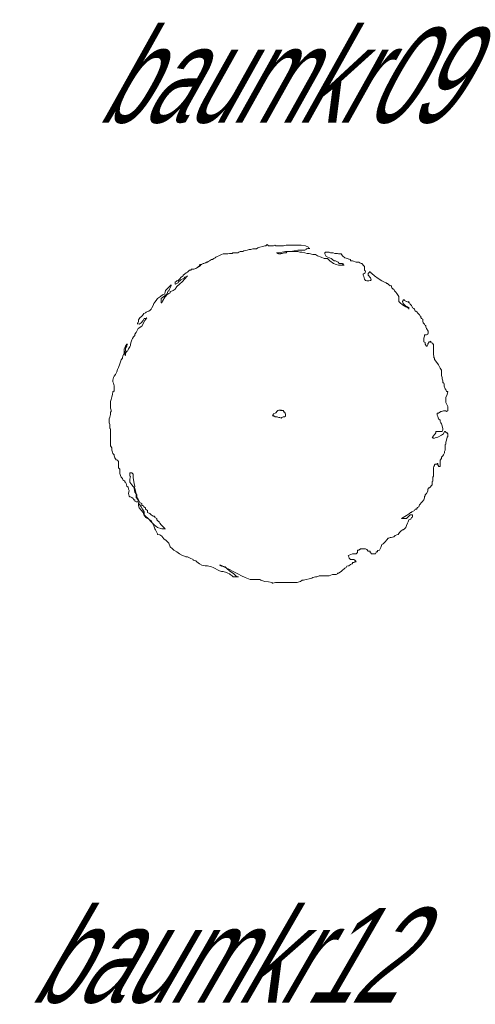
# Model space of a CAD drawing. Extents: x 12.9 to 34.2, y -51.7 to -4.
# Tile 17 of 75: x 25.8 to 27.5, y -37.2 to -33.5. Entities that reach past the tile are written whole.
import ezdxf
from ezdxf.enums import TextEntityAlignment as Align

# ---------------------------------------------------------------- set-up
doc = ezdxf.new("R2010")
doc.units = 0
doc.header["$MEASUREMENT"] = 0
doc.linetypes.add('AUSGEZOGEN', pattern=[0])
doc.layers.add('BLÄTTER', color=64, linetype='CONTINUOUS', lineweight=13)
doc.layers.add('FREIER_TEXT', color=7, linetype='AUSGEZOGEN')

msp = doc.modelspace()

# ---------------------------------------------------------------- linework, layer by layer
at = {"layer": 'BLÄTTER'}
for p, q in [((26.61795, -34.39865), (26.6133, -34.40095)), ((26.62955, -34.3963), (26.61795, -34.39865)), ((26.6365, -34.394), (26.62955, -34.3963)), ((26.64345, -34.394), (26.6365, -34.394)), ((26.6504, -34.3917), (26.64345, -34.394)), ((26.655, -34.3917), (26.6504, -34.3917)), ((26.66425, -34.3917), (26.655, -34.3917)), ((26.6689, -34.38705), (26.66425, -34.3917)), ((26.67585, -34.38475), (26.6689, -34.38705)), ((26.68745, -34.3824), (26.67585, -34.38475)), ((26.6944, -34.3801), (26.68745, -34.3824)), ((26.699, -34.3801), (26.6944, -34.3801)), ((26.70365, -34.37545), (26.699, -34.3801)), ((26.7083, -34.3801), (26.70365, -34.37545)), ((26.71525, -34.3801), (26.7083, -34.3801)), ((26.7222, -34.3801), (26.71525, -34.3801)), ((26.7268, -34.3801), (26.7222, -34.3801)), ((26.73145, -34.3778), (26.7268, -34.3801)), ((26.7361, -34.3801), (26.73145, -34.3778)), ((26.74765, -34.3801), (26.7361, -34.3801)), ((26.7569, -34.3801), (26.74765, -34.3801)), ((26.76385, -34.3801), (26.7569, -34.3801)), ((26.77315, -34.3778), (26.76385, -34.3801)), ((26.78935, -34.3778), (26.77315, -34.3778)), ((26.8079, -34.3778), (26.78935, -34.3778)), ((26.78935, -34.40095), (26.80325, -34.39865)), ((26.80325, -34.39865), (26.81715, -34.3963)), ((26.82875, -34.3778), (26.8079, -34.3778)), ((26.81715, -34.3963), (26.82875, -34.3963)), ((26.84495, -34.3801), (26.82875, -34.3778)), ((26.82875, -34.3963), (26.8426, -34.3963)), ((26.8426, -34.3963), (26.84725, -34.394)), ((26.8565, -34.38475), (26.84495, -34.3801)), ((26.84725, -34.394), (26.84725, -34.3917)), ((26.84725, -34.3917), (26.8519, -34.3917)), ((26.8519, -34.3917), (26.8542, -34.38935)), ((26.8542, -34.38935), (26.85885, -34.38935)), ((26.85885, -34.38935), (26.8565, -34.38475)), ((26.85885, -34.38935), (26.86115, -34.38935)), ((26.86115, -34.38935), (26.85885, -34.38935)), ((26.4975, -34.43105), (26.49055, -34.4357)), ((26.50215, -34.43105), (26.4975, -34.43105)), ((26.50675, -34.4264), (26.50215, -34.43105)), ((26.5114, -34.4241), (26.50675, -34.4264)), ((26.5137, -34.4218), (26.5114, -34.4241)), ((26.51835, -34.41945), (26.5137, -34.4218)), ((26.5253, -34.41715), (26.51835, -34.41945)), ((26.52995, -34.41485), (26.5253, -34.41715)), ((26.53455, -34.4125), (26.52995, -34.41485)), ((26.5415, -34.4102), (26.53455, -34.4125)), ((26.54385, -34.4102), (26.5415, -34.4102)), ((26.54845, -34.4102), (26.54385, -34.4102)), ((26.5531, -34.4102), (26.54845, -34.4102)), ((26.5554, -34.4102), (26.5531, -34.4102)), ((26.55775, -34.4102), (26.5554, -34.4102)), ((26.56465, -34.4079), (26.55775, -34.4102)), ((26.5693, -34.4079), (26.56465, -34.4079)), ((26.57395, -34.4079), (26.5693, -34.4079)), ((26.57625, -34.40555), (26.57395, -34.4079)), ((26.5809, -34.40555), (26.57625, -34.40555)), ((26.5832, -34.40555), (26.5809, -34.40555)), ((26.58785, -34.40555), (26.5832, -34.40555)), ((26.59245, -34.40555), (26.58785, -34.40555)), ((26.5948, -34.40555), (26.59245, -34.40555)), ((26.5994, -34.40325), (26.5948, -34.40555)), ((26.60405, -34.40095), (26.5994, -34.40325)), ((26.60635, -34.40095), (26.60405, -34.40095)), ((26.6087, -34.40095), (26.60635, -34.40095)), ((26.6133, -34.40095), (26.6087, -34.40095)), ((26.7407, -34.40555), (26.7384, -34.40555)), ((26.7384, -34.40555), (26.74765, -34.40555)), ((26.74305, -34.4079), (26.7407, -34.40555)), ((26.74535, -34.4102), (26.74305, -34.4079)), ((26.74765, -34.4102), (26.74535, -34.4102)), ((26.74765, -34.40555), (26.75925, -34.40325)), ((26.7523, -34.4102), (26.74765, -34.4102)), ((26.7546, -34.4079), (26.7523, -34.4102)), ((26.75925, -34.4079), (26.7546, -34.4079)), ((26.75925, -34.40325), (26.7708, -34.40095)), ((26.7662, -34.40555), (26.75925, -34.4079)), ((26.77315, -34.40555), (26.7662, -34.40555)), ((26.7708, -34.40095), (26.78935, -34.40095)), ((26.77775, -34.40095), (26.77315, -34.40555)), ((26.78935, -34.40095), (26.77775, -34.40095)), ((26.79165, -34.40095), (26.78935, -34.40095)), ((26.794, -34.40095), (26.79165, -34.40095)), ((26.7986, -34.40095), (26.794, -34.40095)), ((26.80095, -34.40095), (26.7986, -34.40095)), ((26.8079, -34.40095), (26.80095, -34.40095)), ((26.8102, -34.40095), (26.8079, -34.40095)), ((26.81715, -34.40095), (26.8102, -34.40095)), ((26.8241, -34.40325), (26.81715, -34.40095)), ((26.83105, -34.40325), (26.8241, -34.40325)), ((26.8426, -34.40555), (26.83105, -34.40325)), ((26.8519, -34.4079), (26.8426, -34.40555)), ((26.85885, -34.4079), (26.8519, -34.4079)), ((26.87275, -34.4125), (26.85885, -34.4079)), ((26.882, -34.4125), (26.87275, -34.4125)), ((26.88895, -34.41715), (26.882, -34.4125)), ((26.90285, -34.4218), (26.88895, -34.41715)), ((26.91445, -34.4264), (26.90285, -34.4218)), ((26.926, -34.4264), (26.91445, -34.4264)), ((26.91905, -34.40325), (26.91675, -34.40555)), ((26.91675, -34.40555), (26.91675, -34.4102)), ((26.91675, -34.4102), (26.9214, -34.41945)), ((26.9237, -34.40325), (26.91905, -34.40325)), ((26.9214, -34.41945), (26.9399, -34.4264)), ((26.926, -34.40325), (26.9237, -34.40325)), ((26.93065, -34.40325), (26.926, -34.40325)), ((26.93525, -34.4357), (26.926, -34.4264)), ((26.93295, -34.40325), (26.93065, -34.40325)), ((26.9376, -34.40555), (26.93295, -34.40325)), ((26.94685, -34.40555), (26.9376, -34.40555)), ((26.9399, -34.4264), (26.9515, -34.4357)), ((26.9538, -34.4079), (26.94685, -34.40555)), ((26.95845, -34.4079), (26.9538, -34.4079)), ((26.96305, -34.4079), (26.95845, -34.4079)), ((26.9677, -34.4102), (26.96305, -34.4079)), ((26.97235, -34.4102), (26.9677, -34.4102)), ((26.97695, -34.4102), (26.97235, -34.4102)), ((26.9816, -34.41715), (26.97695, -34.4102)), ((26.99085, -34.4241), (26.9816, -34.41715)), ((27.00015, -34.4264), (26.99085, -34.4241)), ((27.00475, -34.42875), (27.00015, -34.4264)), ((27.0071, -34.42875), (27.00475, -34.42875)), ((27.0117, -34.43105), (27.0071, -34.42875)), ((27.0117, -34.4357), (27.0117, -34.43105)), ((26.41645, -34.47045), (26.4118, -34.47505)), ((26.42105, -34.47045), (26.41645, -34.47045)), ((26.4234, -34.4658), (26.42105, -34.47045)), ((26.43265, -34.4658), (26.4234, -34.4658)), ((26.4396, -34.4635), (26.43265, -34.4658)), ((26.44425, -34.46115), (26.4396, -34.4635)), ((26.4558, -34.4542), (26.44425, -34.46115)), ((26.4512, -34.45655), (26.44885, -34.45655)), ((26.44885, -34.45655), (26.44885, -34.45885)), ((26.4535, -34.4542), (26.4512, -34.45655)), ((26.4558, -34.4496), (26.4535, -34.4519)), ((26.4535, -34.4519), (26.4535, -34.4542)), ((26.45815, -34.4496), (26.4558, -34.4496)), ((26.45815, -34.4519), (26.4558, -34.4542)), ((26.46275, -34.4496), (26.45815, -34.4496)), ((26.4674, -34.44495), (26.46275, -34.44725)), ((26.46275, -34.44725), (26.46275, -34.4496)), ((26.4697, -34.44495), (26.4674, -34.44495)), ((26.47435, -34.44265), (26.4697, -34.44495)), ((26.47665, -34.44265), (26.47435, -34.44265)), ((26.47895, -34.4403), (26.47665, -34.44265)), ((26.4836, -34.4403), (26.47895, -34.4403)), ((26.4859, -34.438), (26.4836, -34.4403)), ((26.49055, -34.4357), (26.4859, -34.438)), ((26.94915, -34.44495), (26.93525, -34.4357)), ((26.95845, -34.4496), (26.94915, -34.44495)), ((26.9515, -34.4357), (26.9561, -34.4357)), ((26.9561, -34.4357), (26.9654, -34.4403)), ((26.9677, -34.4519), (26.95845, -34.4496)), ((26.9654, -34.4403), (26.97, -34.44495)), ((26.9816, -34.4519), (26.9677, -34.4519)), ((26.97, -34.44495), (26.97695, -34.44495)), ((26.97695, -34.44495), (26.9816, -34.44495)), ((26.9816, -34.44495), (26.9816, -34.44725)), ((26.9816, -34.44725), (26.9839, -34.4496)), ((26.98855, -34.4519), (26.9816, -34.4519)), ((26.9839, -34.4496), (26.9839, -34.44495)), ((26.9839, -34.44495), (26.9839, -34.4496)), ((26.9839, -34.4496), (26.9839, -34.44725)), ((26.9839, -34.44725), (26.9839, -34.4496)), ((26.9839, -34.4496), (26.98625, -34.4519)), ((26.98625, -34.4519), (26.98855, -34.4519)), ((27.01865, -34.4357), (27.0117, -34.4357)), ((27.03255, -34.4403), (27.01865, -34.4357)), ((27.0418, -34.4403), (27.03255, -34.4403)), ((27.04645, -34.44265), (27.0418, -34.4403)), ((27.0511, -34.44495), (27.04645, -34.44265)), ((27.0534, -34.44495), (27.0511, -34.44495)), ((27.0557, -34.44725), (27.0534, -34.44495)), ((27.05805, -34.4519), (27.0557, -34.44725)), ((27.06265, -34.45655), (27.05805, -34.4519)), ((27.06265, -34.4658), (27.06265, -34.45655)), ((27.06265, -34.4681), (27.06265, -34.4658)), ((27.06265, -34.47045), (27.06265, -34.4681)), ((27.065, -34.47275), (27.06265, -34.47045)), ((26.37475, -34.5075), (26.3701, -34.5098)), ((26.37705, -34.50515), (26.37475, -34.5075)), ((26.37475, -34.51445), (26.384, -34.50515)), ((26.37935, -34.50285), (26.37705, -34.50515)), ((26.3863, -34.4959), (26.37935, -34.50285)), ((26.384, -34.50515), (26.3979, -34.4982)), ((26.39325, -34.49125), (26.3863, -34.4959)), ((26.3979, -34.50285), (26.39095, -34.5121)), ((26.3979, -34.4843), (26.39325, -34.48895)), ((26.39325, -34.48895), (26.39325, -34.49125)), ((26.40485, -34.4797), (26.3979, -34.4843)), ((26.4095, -34.49125), (26.3979, -34.50285)), ((26.3979, -34.4959), (26.40715, -34.4936)), ((26.3979, -34.4982), (26.3979, -34.4959)), ((26.4095, -34.4774), (26.40485, -34.4797)), ((26.40715, -34.4936), (26.4095, -34.49125)), ((26.4118, -34.47505), (26.4095, -34.4774)), ((27.05805, -34.4843), (27.065, -34.4797)), ((27.05805, -34.48895), (27.05805, -34.4843)), ((27.06035, -34.4936), (27.05805, -34.48895)), ((27.06265, -34.50285), (27.06035, -34.4936)), ((27.0673, -34.5075), (27.06265, -34.50285)), ((27.0673, -34.47505), (27.065, -34.47275)), ((27.065, -34.4797), (27.0673, -34.47505)), ((27.07195, -34.5098), (27.0673, -34.5075)), ((27.0789, -34.4797), (27.07655, -34.482)), ((27.07655, -34.482), (27.07655, -34.48895)), ((27.07655, -34.48895), (27.08585, -34.4982)), ((27.0812, -34.4774), (27.0789, -34.4797)), ((27.08585, -34.5075), (27.0789, -34.5098)), ((27.0835, -34.47505), (27.0812, -34.4774)), ((27.08585, -34.4797), (27.0835, -34.47505)), ((27.08815, -34.4797), (27.08585, -34.4797)), ((27.08585, -34.4982), (27.08815, -34.50515)), ((27.08815, -34.50515), (27.08585, -34.5075)), ((27.09045, -34.482), (27.08815, -34.4797)), ((27.09975, -34.49125), (27.09045, -34.482)), ((27.11365, -34.50055), (27.09975, -34.49125)), ((27.1275, -34.5098), (27.11365, -34.50055)), ((26.3284, -34.54455), (26.3261, -34.55615)), ((26.34, -34.53295), (26.3284, -34.54455)), ((26.34695, -34.526), (26.34, -34.53295)), ((26.34, -34.54685), (26.3423, -34.5399)), ((26.3423, -34.5399), (26.34925, -34.52835)), ((26.34925, -34.5237), (26.34695, -34.526)), ((26.34925, -34.52835), (26.34925, -34.5237)), ((26.34925, -34.5237), (26.34925, -34.526)), ((26.34925, -34.526), (26.34925, -34.5237)), ((26.3562, -34.54455), (26.3539, -34.54685)), ((26.36315, -34.5399), (26.3562, -34.54455)), ((26.3678, -34.5121), (26.36315, -34.51445)), ((26.36315, -34.51445), (26.36315, -34.51905)), ((26.36315, -34.51905), (26.36315, -34.5214)), ((26.36315, -34.5214), (26.3655, -34.5214)), ((26.3701, -34.53065), (26.36315, -34.5399)), ((26.3655, -34.5214), (26.37475, -34.51675)), ((26.3701, -34.5098), (26.3678, -34.5121)), ((26.37935, -34.5214), (26.3701, -34.53065)), ((26.37475, -34.51675), (26.37475, -34.51445)), ((26.39095, -34.5121), (26.37935, -34.5214)), ((27.0789, -34.5098), (27.07195, -34.5098)), ((27.1368, -34.51445), (27.1275, -34.5098)), ((27.1414, -34.51675), (27.1368, -34.51445)), ((27.14375, -34.51675), (27.1414, -34.51675)), ((27.14605, -34.51905), (27.14375, -34.51675)), ((27.14835, -34.51905), (27.14605, -34.51905)), ((27.1507, -34.5214), (27.14835, -34.51905)), ((27.15765, -34.52835), (27.1507, -34.5214)), ((27.16225, -34.526), (27.15765, -34.52835)), ((27.1646, -34.5353), (27.16225, -34.526)), ((27.1669, -34.5376), (27.1646, -34.5353)), ((27.1692, -34.5399), (27.1669, -34.5376)), ((27.17155, -34.5399), (27.1692, -34.5399)), ((27.17385, -34.54685), (27.17155, -34.5399)), ((26.2983, -34.57465), (26.29365, -34.5816)), ((26.30525, -34.57), (26.2983, -34.57465)), ((26.3099, -34.5677), (26.30525, -34.57)), ((26.31685, -34.56075), (26.3099, -34.5677)), ((26.3122, -34.57465), (26.32145, -34.5677)), ((26.3122, -34.58855), (26.3122, -34.57465)), ((26.3238, -34.55845), (26.31685, -34.56075)), ((26.3261, -34.57), (26.31685, -34.5839)), ((26.32145, -34.5677), (26.33305, -34.55845)), ((26.3261, -34.55615), (26.3238, -34.55845)), ((26.3284, -34.5677), (26.3261, -34.57)), ((26.33305, -34.56075), (26.3284, -34.5677)), ((26.33305, -34.55845), (26.3377, -34.54685)), ((26.34, -34.55615), (26.33305, -34.56075)), ((26.3377, -34.54685), (26.34, -34.54685)), ((26.34465, -34.5538), (26.34, -34.55615)), ((26.34695, -34.5492), (26.34465, -34.5492)), ((26.34465, -34.5492), (26.34465, -34.5538)), ((26.3539, -34.54685), (26.34695, -34.5492)), ((27.1785, -34.5515), (27.17385, -34.54685)), ((27.1831, -34.55615), (27.1785, -34.5515)), ((27.19005, -34.5677), (27.1831, -34.55615)), ((27.19005, -34.57235), (27.19005, -34.5677)), ((27.19005, -34.57465), (27.19005, -34.57235)), ((27.19005, -34.5793), (27.19005, -34.57465)), ((27.19005, -34.5839), (27.19005, -34.5793)), ((27.2086, -34.5793), (27.2063, -34.5793)), ((27.2063, -34.5793), (27.2063, -34.5816)), ((27.2109, -34.5793), (27.2086, -34.5793)), ((27.2109, -34.5816), (27.2109, -34.5793)), ((26.27515, -34.61405), (26.2705, -34.61865)), ((26.27745, -34.6094), (26.27515, -34.61405)), ((26.2821, -34.60015), (26.27745, -34.6094)), ((26.2844, -34.5932), (26.2821, -34.60015)), ((26.28905, -34.58855), (26.2844, -34.5932)), ((26.29365, -34.5816), (26.28905, -34.58855)), ((26.3122, -34.59085), (26.3122, -34.58855)), ((26.3145, -34.59085), (26.3122, -34.59085)), ((26.31685, -34.5839), (26.3145, -34.59085)), ((27.19005, -34.58625), (27.19005, -34.5839)), ((27.1947, -34.59085), (27.19005, -34.58625)), ((27.20395, -34.5978), (27.1947, -34.59085)), ((27.2063, -34.5816), (27.20395, -34.58625)), ((27.20395, -34.58625), (27.2063, -34.5932)), ((27.21555, -34.60475), (27.20395, -34.5978)), ((27.2063, -34.5932), (27.2132, -34.60015)), ((27.21785, -34.58625), (27.2109, -34.5816)), ((27.2132, -34.60015), (27.2225, -34.60475)), ((27.2271, -34.6117), (27.21555, -34.60475)), ((27.22015, -34.58625), (27.21785, -34.58625)), ((27.2248, -34.58855), (27.22015, -34.58625)), ((27.2225, -34.60475), (27.2271, -34.6094)), ((27.2271, -34.58625), (27.2248, -34.58855)), ((27.2271, -34.59085), (27.2271, -34.58625)), ((27.22945, -34.59085), (27.2271, -34.59085)), ((27.2271, -34.6094), (27.2271, -34.6071)), ((27.2271, -34.6071), (27.2271, -34.6117)), ((27.2271, -34.6117), (27.2271, -34.61405)), ((27.2271, -34.61405), (27.2271, -34.6117)), ((27.23175, -34.5955), (27.22945, -34.59085)), ((27.2364, -34.60015), (27.23175, -34.5955)), ((27.2387, -34.60475), (27.2364, -34.60015)), ((27.241, -34.6094), (27.2387, -34.60475)), ((27.24565, -34.6117), (27.241, -34.6094)), ((27.24795, -34.61405), (27.24565, -34.6117)), ((27.2503, -34.621), (27.24795, -34.61405)), ((26.23345, -34.64645), (26.2288, -34.6534)), ((26.2288, -34.6534), (26.2288, -34.65805)), ((26.2404, -34.6395), (26.23345, -34.64645)), ((26.2427, -34.6372), (26.2404, -34.6395)), ((26.24735, -34.63025), (26.2427, -34.6372)), ((26.24505, -34.6557), (26.24965, -34.64875)), ((26.2543, -34.62795), (26.24735, -34.63025)), ((26.24965, -34.64875), (26.2543, -34.64875)), ((26.25895, -34.64645), (26.252, -34.6557)), ((26.2566, -34.6256), (26.2543, -34.62795)), ((26.2543, -34.64875), (26.25895, -34.64645)), ((26.26355, -34.621), (26.2566, -34.6256)), ((26.2659, -34.621), (26.26355, -34.621)), ((26.2705, -34.61865), (26.2659, -34.621)), ((27.2526, -34.621), (27.2503, -34.621)), ((27.2549, -34.6233), (27.2526, -34.621)), ((27.25725, -34.6233), (27.2549, -34.6233)), ((27.25955, -34.62795), (27.25725, -34.6233)), ((27.2665, -34.6349), (27.25955, -34.62795)), ((27.2688, -34.6395), (27.2665, -34.6349)), ((27.27115, -34.6395), (27.2688, -34.6395)), ((27.27115, -34.64415), (27.27115, -34.6395)), ((27.27345, -34.64875), (27.27115, -34.64415)), ((27.2781, -34.6511), (27.27345, -34.64875)), ((27.2781, -34.65805), (27.2781, -34.6511)), ((26.2265, -34.68585), (26.21955, -34.69975)), ((26.2265, -34.66265), (26.2242, -34.665)), ((26.2242, -34.665), (26.2242, -34.6673)), ((26.2242, -34.6673), (26.2242, -34.6696)), ((26.2242, -34.6696), (26.2242, -34.6673)), ((26.2242, -34.6673), (26.23115, -34.6696)), ((26.2288, -34.66035), (26.2265, -34.66265)), ((26.2404, -34.67655), (26.2265, -34.68585)), ((26.2288, -34.65805), (26.2288, -34.66035)), ((26.23115, -34.6696), (26.2381, -34.665)), ((26.2381, -34.665), (26.24505, -34.6557)), ((26.252, -34.6557), (26.2404, -34.67655)), ((27.2804, -34.665), (27.2781, -34.65805)), ((27.2827, -34.6673), (27.2804, -34.665)), ((27.28505, -34.6696), (27.2827, -34.6673)), ((27.28735, -34.67425), (27.28505, -34.6696)), ((27.28965, -34.67425), (27.28735, -34.67425)), ((27.28965, -34.6789), (27.28965, -34.67425)), ((27.292, -34.68585), (27.28965, -34.6789)), ((27.29895, -34.6951), (27.292, -34.68585)), ((26.20565, -34.7229), (26.20335, -34.7275)), ((26.2103, -34.71595), (26.20565, -34.7229)), ((26.2149, -34.7113), (26.2103, -34.71595)), ((26.21955, -34.69975), (26.2149, -34.7067)), ((26.2149, -34.7067), (26.2149, -34.7113)), ((27.2827, -34.72055), (27.28505, -34.7136)), ((27.2827, -34.7229), (27.2827, -34.72055)), ((27.2827, -34.7275), (27.2827, -34.7229)), ((27.28505, -34.7136), (27.28505, -34.709)), ((27.28505, -34.709), (27.292, -34.709)), ((27.292, -34.709), (27.2966, -34.7067)), ((27.2966, -34.7067), (27.2966, -34.70435)), ((27.2966, -34.70435), (27.29895, -34.70435)), ((27.29895, -34.70435), (27.29895, -34.6951)), ((26.1802, -34.7507), (26.17555, -34.75995)), ((26.17555, -34.75995), (26.17555, -34.7692)), ((26.1848, -34.74375), (26.1802, -34.7507)), ((26.1802, -34.75765), (26.1848, -34.7507)), ((26.1802, -34.7646), (26.1802, -34.75765)), ((26.1848, -34.74835), (26.18715, -34.74375)), ((26.18715, -34.74375), (26.1848, -34.74375)), ((26.1848, -34.7507), (26.1848, -34.74835)), ((26.19175, -34.75995), (26.18945, -34.7646)), ((26.1964, -34.753), (26.19175, -34.75995)), ((26.1987, -34.74835), (26.1964, -34.753)), ((26.201, -34.73445), (26.1987, -34.74375)), ((26.1987, -34.74375), (26.1987, -34.74835)), ((26.20335, -34.7275), (26.201, -34.73445)), ((27.2827, -34.72985), (27.2827, -34.7275)), ((27.2827, -34.73445), (27.2827, -34.72985)), ((27.28735, -34.7368), (27.2827, -34.73445)), ((27.28735, -34.74375), (27.28735, -34.7368)), ((27.292, -34.7507), (27.28735, -34.74375)), ((27.2943, -34.7507), (27.292, -34.7507)), ((27.2966, -34.74605), (27.2943, -34.7507)), ((27.30125, -34.7368), (27.2966, -34.7414)), ((27.2966, -34.7414), (27.2966, -34.74605)), ((27.30585, -34.73445), (27.30125, -34.73445)), ((27.30125, -34.73445), (27.30125, -34.7368)), ((27.3082, -34.73215), (27.30585, -34.73445)), ((27.3082, -34.7368), (27.3082, -34.73215)), ((27.3128, -34.7391), (27.3082, -34.7368)), ((27.31515, -34.7391), (27.3128, -34.7391)), ((27.31515, -34.7414), (27.31515, -34.7391)), ((27.31515, -34.74375), (27.31515, -34.7414)), ((27.31745, -34.74375), (27.31515, -34.74375)), ((27.31745, -34.74605), (27.31745, -34.74375)), ((27.31745, -34.74835), (27.31745, -34.74605)), ((27.31745, -34.753), (27.31745, -34.74835)), ((27.31745, -34.7553), (27.31745, -34.753)), ((27.31745, -34.75765), (27.31745, -34.7553)), ((27.31745, -34.75995), (27.31745, -34.75765)), ((27.31745, -34.7646), (27.31745, -34.75995)), ((26.1686, -34.7947), (26.16395, -34.80165)), ((26.1709, -34.78775), (26.1686, -34.79235)), ((26.1686, -34.79235), (26.1686, -34.7947)), ((26.17555, -34.77615), (26.1709, -34.78775)), ((26.17555, -34.7692), (26.17555, -34.77615)), ((26.17785, -34.7808), (26.1802, -34.7646)), ((26.1802, -34.78545), (26.17785, -34.7808)), ((26.1848, -34.7692), (26.1802, -34.77615)), ((26.1802, -34.77615), (26.1802, -34.78545)), ((26.18715, -34.7692), (26.1848, -34.7692)), ((26.18945, -34.7646), (26.18715, -34.7692)), ((27.31745, -34.77155), (27.31745, -34.7646)), ((27.31745, -34.7808), (27.31745, -34.77155)), ((27.31975, -34.78775), (27.31745, -34.7808)), ((27.31975, -34.79235), (27.31975, -34.78775)), ((27.3221, -34.7947), (27.31975, -34.79235)), ((27.3221, -34.797), (27.3221, -34.7947)), ((27.3221, -34.7993), (27.3221, -34.797)), ((26.1547, -34.82945), (26.15005, -34.8364)), ((26.15935, -34.81555), (26.1547, -34.82945)), ((26.16395, -34.80165), (26.15935, -34.81555)), ((27.3267, -34.80625), (27.3221, -34.7993)), ((27.336, -34.82015), (27.3267, -34.80625)), ((27.34295, -34.83175), (27.336, -34.82015)), ((27.34755, -34.8387), (27.34295, -34.83175)), ((26.13615, -34.8665), (26.13385, -34.87575)), ((26.1385, -34.86185), (26.13615, -34.8665)), ((26.1431, -34.8549), (26.1385, -34.86185)), ((26.14545, -34.8503), (26.1431, -34.8549)), ((26.14775, -34.84565), (26.14545, -34.8503)), ((26.15005, -34.8364), (26.14775, -34.84565)), ((27.34755, -34.84565), (27.34755, -34.8387)), ((27.34755, -34.8503), (27.34755, -34.84565)), ((27.34755, -34.8526), (27.34755, -34.8503)), ((27.34755, -34.85955), (27.34755, -34.8526)), ((27.3499, -34.8665), (27.34755, -34.85955)), ((27.3499, -34.8711), (27.3499, -34.8665)), ((27.3522, -34.87805), (27.3499, -34.8711)), ((26.13385, -34.87575), (26.13385, -34.8804)), ((26.13385, -34.8804), (26.13385, -34.8827)), ((26.13385, -34.8827), (26.13615, -34.88735)), ((26.13615, -34.88735), (26.1385, -34.8966)), ((26.1385, -34.8966), (26.1385, -34.8989)), ((26.1385, -34.8989), (26.1385, -34.90355)), ((26.1385, -34.90355), (26.1385, -34.9082)), ((26.1385, -34.9082), (26.1385, -34.9105)), ((27.3522, -34.885), (27.3522, -34.87805)), ((27.3545, -34.88735), (27.3522, -34.885)), ((27.35685, -34.88965), (27.3545, -34.885)), ((27.3545, -34.885), (27.3545, -34.88735)), ((27.35685, -34.8989), (27.35685, -34.88965)), ((27.36145, -34.9082), (27.35685, -34.8989)), ((27.3638, -34.9105), (27.36145, -34.9082)), ((26.1292, -34.9383), (26.1269, -34.94755)), ((26.13155, -34.92905), (26.1292, -34.9383)), ((26.13385, -34.91975), (26.13155, -34.92905)), ((26.1385, -34.91515), (26.13385, -34.91975)), ((26.1385, -34.9105), (26.1385, -34.91515)), ((26.1385, -34.91515), (26.1385, -34.91745)), ((26.1385, -34.91745), (26.1385, -34.91515)), ((27.3661, -34.91745), (27.3638, -34.9105)), ((27.3638, -34.9406), (27.3684, -34.92905)), ((27.3638, -34.94525), (27.3638, -34.9406)), ((27.37075, -34.91745), (27.3661, -34.91745)), ((27.3684, -34.92905), (27.37075, -34.91745)), ((26.1269, -34.94755), (26.1246, -34.9545)), ((26.1246, -34.9545), (26.1246, -34.95915)), ((26.1246, -34.95915), (26.1246, -34.96375)), ((26.1246, -34.96375), (26.1246, -34.9707)), ((26.1246, -34.9707), (26.1246, -34.98)), ((26.1246, -34.98), (26.1269, -34.98695)), ((27.3638, -34.9545), (27.3638, -34.94525)), ((27.3638, -34.95915), (27.3638, -34.9545)), ((27.3661, -34.96375), (27.3638, -34.95915)), ((27.37075, -34.97305), (27.3661, -34.96375)), ((27.37075, -34.97535), (27.37075, -34.97305)), ((27.37075, -34.97765), (27.37075, -34.97535)), ((27.37075, -34.98), (27.37075, -34.97765)), ((27.37075, -34.9823), (27.37075, -34.98)), ((26.12225, -35.0124), (26.11995, -35.01935)), ((26.1246, -35.00315), (26.12225, -35.0124)), ((26.1269, -34.99155), (26.1246, -34.9939)), ((26.1246, -34.9939), (26.1246, -35.00315)), ((26.1269, -34.98695), (26.1269, -34.99155)), ((26.7253, -35.0046), (26.7237, -35.00785)), ((26.7237, -35.00785), (26.72695, -35.00785)), ((26.72695, -35.00135), (26.7253, -35.00135)), ((26.7253, -35.00135), (26.7253, -35.0046)), ((26.7286, -34.9997), (26.72695, -35.00135)), ((26.72695, -35.00785), (26.7286, -35.0095)), ((26.7335, -34.99805), (26.7286, -34.9997)), ((26.7286, -35.0095), (26.73025, -35.0095)), ((26.73025, -35.0095), (26.7335, -35.01115)), ((26.73515, -34.9964), (26.7335, -34.99805)), ((26.7335, -35.01115), (26.73675, -35.01115)), ((26.7384, -34.9948), (26.73515, -34.9964)), ((26.73675, -35.01115), (26.74005, -35.01115)), ((26.7417, -34.9899), (26.7384, -34.99315)), ((26.7384, -34.99315), (26.7384, -34.9948)), ((26.74005, -35.01115), (26.7433, -35.0128)), ((26.7433, -34.98825), (26.7417, -34.9899)), ((26.7466, -34.9866), (26.7433, -34.98825)), ((26.7433, -35.0128), (26.7466, -35.0144)), ((26.75315, -34.9866), (26.7466, -34.9866)), ((26.7466, -35.0144), (26.7482, -35.0144)), ((26.7482, -35.0144), (26.74985, -35.0144)), ((26.74985, -35.0144), (26.75475, -35.01605)), ((26.7564, -34.9866), (26.75315, -34.9866)), ((26.7564, -34.98825), (26.75315, -34.98825)), ((26.75475, -35.01605), (26.75805, -35.0144)), ((26.75965, -34.98825), (26.7564, -34.98825)), ((26.75805, -35.0144), (26.75965, -35.0128)), ((26.76295, -34.98825), (26.75965, -34.98825)), ((26.75965, -35.0128), (26.76295, -35.01115)), ((26.76455, -34.9915), (26.76295, -34.98825)), ((26.76295, -35.01115), (26.76455, -35.01115)), ((26.76455, -34.99315), (26.76455, -34.9915)), ((26.76455, -34.9948), (26.76455, -34.99315)), ((26.76785, -34.9948), (26.76455, -34.9948)), ((26.76455, -35.01115), (26.76785, -35.01115)), ((26.7695, -34.99805), (26.76785, -34.9948)), ((26.76785, -35.01115), (26.7711, -35.0095)), ((26.7711, -35.00135), (26.7695, -34.99805)), ((26.7711, -35.0046), (26.7711, -35.00135)), ((26.7711, -35.00785), (26.7711, -35.0046)), ((26.7711, -35.0095), (26.7711, -35.00785)), ((27.33135, -35.00545), (27.33135, -34.9985)), ((27.33135, -34.9985), (27.336, -34.9985)), ((27.33365, -35.0101), (27.33135, -35.00545)), ((27.336, -35.01935), (27.33365, -35.0101)), ((27.336, -34.9985), (27.34525, -34.99155)), ((27.34525, -34.99155), (27.34755, -34.99155)), ((27.34755, -34.99155), (27.3545, -34.98925)), ((27.3545, -34.98925), (27.3638, -34.98925)), ((27.3638, -34.98925), (27.3661, -34.99155)), ((27.3661, -34.99155), (27.37075, -34.98925)), ((27.37075, -34.98925), (27.37075, -34.9823)), ((26.11995, -35.01935), (26.11995, -35.024)), ((26.11995, -35.024), (26.11995, -35.0263)), ((26.11995, -35.0263), (26.11995, -35.0286)), ((26.11995, -35.0286), (26.11995, -35.03325)), ((26.11995, -35.03325), (26.12225, -35.0402)), ((26.12225, -35.0402), (26.12225, -35.04945)), ((26.12225, -35.04945), (26.12225, -35.0541)), ((27.34295, -35.024), (27.336, -35.01935)), ((27.34295, -35.0286), (27.34295, -35.024)), ((27.34525, -35.03325), (27.34295, -35.0286)), ((27.34755, -35.0379), (27.34525, -35.03325)), ((27.3499, -35.04485), (27.34755, -35.0379)), ((27.3522, -35.0564), (27.3499, -35.04485)), ((26.12225, -35.0541), (26.1246, -35.0564)), ((26.1246, -35.0564), (26.1246, -35.06105)), ((26.1246, -35.06105), (26.1246, -35.068)), ((26.1246, -35.068), (26.1246, -35.07495)), ((26.1246, -35.07495), (26.1246, -35.0819)), ((26.1246, -35.0819), (26.1246, -35.0842)), ((26.1246, -35.0842), (26.1246, -35.08885)), ((26.1246, -35.08885), (26.1246, -35.0935)), ((27.3128, -35.08885), (27.31515, -35.0842)), ((27.31745, -35.08885), (27.3128, -35.08885)), ((27.31515, -35.0842), (27.3244, -35.07495)), ((27.31975, -35.09115), (27.31745, -35.08885)), ((27.3244, -35.08885), (27.31975, -35.09115)), ((27.3244, -35.07495), (27.3267, -35.0703)), ((27.33365, -35.08655), (27.3244, -35.08885)), ((27.3267, -35.0703), (27.3267, -35.0657)), ((27.3267, -35.0657), (27.336, -35.0657)), ((27.34755, -35.0796), (27.33365, -35.08655)), ((27.336, -35.0657), (27.3499, -35.0657)), ((27.3545, -35.07495), (27.34755, -35.0796)), ((27.3499, -35.0657), (27.3522, -35.06105)), ((27.3522, -35.06105), (27.3522, -35.0564)), ((27.35915, -35.0657), (27.3545, -35.07495)), ((27.36145, -35.0657), (27.35915, -35.0657)), ((27.3661, -35.0703), (27.36145, -35.0657)), ((27.3684, -35.0703), (27.3661, -35.0703)), ((27.3661, -35.0981), (27.3684, -35.08655)), ((27.37075, -35.07495), (27.3684, -35.0703)), ((27.3684, -35.08655), (27.37075, -35.0842)), ((27.37075, -35.07725), (27.37075, -35.07495)), ((27.37075, -35.0796), (27.37075, -35.07725)), ((27.37075, -35.0842), (27.37075, -35.0796)), ((26.1246, -35.0935), (26.1246, -35.10275)), ((26.1246, -35.10275), (26.1246, -35.1143)), ((26.1246, -35.1143), (26.1246, -35.11895)), ((26.1246, -35.11895), (26.1292, -35.1259)), ((26.1292, -35.1259), (26.1292, -35.13055)), ((27.36145, -35.1143), (27.3638, -35.112)), ((27.36145, -35.11665), (27.36145, -35.1143)), ((27.36145, -35.1236), (27.36145, -35.11665)), ((27.36145, -35.1282), (27.36145, -35.1236)), ((27.3638, -35.10505), (27.3661, -35.0981)), ((27.3638, -35.1097), (27.3638, -35.10505)), ((27.3638, -35.112), (27.3638, -35.1097)), ((26.1292, -35.13055), (26.1292, -35.13515)), ((26.1292, -35.13515), (26.13155, -35.1421)), ((26.13155, -35.1421), (26.13385, -35.14675)), ((26.13385, -35.14675), (26.1385, -35.1514)), ((26.1385, -35.1514), (26.1385, -35.156)), ((26.1385, -35.156), (26.1408, -35.16295)), ((27.34755, -35.16065), (27.3522, -35.156)), ((27.34755, -35.1653), (27.34755, -35.16065)), ((27.3522, -35.156), (27.3545, -35.1514)), ((27.3545, -35.1514), (27.35685, -35.14675)), ((27.35685, -35.14675), (27.35915, -35.14445)), ((27.35915, -35.1398), (27.36145, -35.13515)), ((27.35915, -35.14445), (27.35915, -35.1398)), ((27.36145, -35.13515), (27.36145, -35.1282)), ((26.1408, -35.16295), (26.14545, -35.1699)), ((26.14545, -35.1699), (26.15005, -35.17225)), ((26.15005, -35.17225), (26.1547, -35.17685)), ((26.1547, -35.17685), (26.1547, -35.1815)), ((26.1547, -35.1815), (26.1547, -35.1861)), ((26.1547, -35.1861), (26.1547, -35.2)), ((27.31745, -35.2), (27.31975, -35.1954)), ((27.31975, -35.1954), (27.3221, -35.19075)), ((27.3221, -35.18845), (27.3244, -35.1861)), ((27.3221, -35.19075), (27.3221, -35.18845)), ((27.3244, -35.1861), (27.33135, -35.1861)), ((27.33135, -35.1861), (27.33135, -35.1838)), ((27.33135, -35.1838), (27.33365, -35.1838)), ((27.33365, -35.1838), (27.33365, -35.18845)), ((27.33365, -35.18845), (27.336, -35.19305)), ((27.336, -35.19305), (27.336, -35.1954)), ((27.336, -35.1954), (27.3383, -35.1954)), ((27.3383, -35.1954), (27.34295, -35.1954)), ((27.34295, -35.17225), (27.34755, -35.1653)), ((27.34295, -35.17685), (27.34295, -35.17225)), ((27.34295, -35.1838), (27.34295, -35.17685)), ((27.34295, -35.1861), (27.34295, -35.1838)), ((27.34295, -35.18845), (27.34295, -35.1861)), ((27.34295, -35.19305), (27.34295, -35.18845)), ((27.34295, -35.1954), (27.34295, -35.19305)), ((26.1547, -35.2), (26.15935, -35.20465)), ((26.15935, -35.20465), (26.15935, -35.2093)), ((26.15935, -35.2093), (26.15935, -35.21855)), ((26.15935, -35.21855), (26.15935, -35.22085)), ((26.15935, -35.22085), (26.16165, -35.2278)), ((26.16165, -35.2278), (26.16395, -35.23475)), ((26.16395, -35.23475), (26.1686, -35.2394)), ((26.1964, -35.22085), (26.1964, -35.21855)), ((26.1964, -35.21855), (26.1987, -35.21855)), ((26.1964, -35.23015), (26.1964, -35.22085)), ((26.1987, -35.23245), (26.1964, -35.23015)), ((26.1964, -35.2417), (26.1987, -35.23245)), ((26.1987, -35.21855), (26.20335, -35.21855)), ((26.20335, -35.21855), (26.20795, -35.2232)), ((26.20795, -35.2232), (26.20795, -35.2371)), ((27.31515, -35.23475), (27.31745, -35.23015)), ((27.31515, -35.2394), (27.31515, -35.23475)), ((27.31745, -35.20465), (27.31745, -35.2)), ((27.31745, -35.2093), (27.31745, -35.20465)), ((27.31745, -35.2116), (27.31745, -35.2093)), ((27.31745, -35.2139), (27.31745, -35.2116)), ((27.31745, -35.22085), (27.31745, -35.2139)), ((27.31745, -35.2278), (27.31745, -35.22085)), ((27.31745, -35.23015), (27.31745, -35.2278)), ((26.1686, -35.2394), (26.1709, -35.24405)), ((26.1709, -35.24405), (26.17785, -35.24865)), ((26.17785, -35.24865), (26.17785, -35.2533)), ((26.17785, -35.2533), (26.1802, -35.2533)), ((26.1802, -35.2533), (26.1825, -35.2579)), ((26.1825, -35.2579), (26.1848, -35.2672)), ((26.1848, -35.2672), (26.18945, -35.2718)), ((26.18945, -35.2718), (26.19175, -35.27875)), ((26.1964, -35.2533), (26.1964, -35.2417)), ((26.20335, -35.26255), (26.1964, -35.2533)), ((26.2149, -35.27645), (26.20335, -35.26255)), ((26.20795, -35.2371), (26.2126, -35.2579)), ((26.2126, -35.2579), (26.2149, -35.2695)), ((26.2149, -35.2695), (26.2126, -35.27645)), ((27.30355, -35.27415), (27.30585, -35.2718)), ((27.30585, -35.2718), (27.3105, -35.26485)), ((27.3105, -35.26485), (27.3128, -35.26255)), ((27.3128, -35.251), (27.31515, -35.24865)), ((27.3128, -35.2556), (27.3128, -35.251)), ((27.3128, -35.2579), (27.3128, -35.2556)), ((27.3128, -35.26255), (27.3128, -35.2579)), ((27.31515, -35.24405), (27.31515, -35.2394)), ((27.31515, -35.24635), (27.31515, -35.24405)), ((27.31515, -35.24865), (27.31515, -35.24635)), ((26.19175, -35.27875), (26.19405, -35.2834)), ((26.19405, -35.2834), (26.19175, -35.295)), ((26.19175, -35.295), (26.19405, -35.30425)), ((26.19405, -35.30425), (26.1964, -35.30655)), ((26.1964, -35.30655), (26.1987, -35.30655)), ((26.1987, -35.30655), (26.20335, -35.3089)), ((26.2126, -35.27645), (26.2149, -35.29035)), ((26.21955, -35.295), (26.2149, -35.27645)), ((26.2149, -35.29035), (26.22185, -35.2996)), ((26.21955, -35.3089), (26.21955, -35.295)), ((26.22185, -35.2996), (26.22185, -35.3089)), ((27.28505, -35.3112), (27.28505, -35.30425)), ((27.28505, -35.30425), (27.28735, -35.30425)), ((27.28735, -35.2996), (27.292, -35.295)), ((27.28735, -35.30425), (27.28735, -35.2996)), ((27.292, -35.295), (27.2966, -35.2857)), ((27.2966, -35.27875), (27.30125, -35.27415)), ((27.2966, -35.2811), (27.2966, -35.27875)), ((27.2966, -35.2857), (27.2966, -35.2811)), ((27.30125, -35.27415), (27.30355, -35.27415)), ((26.20335, -35.3089), (26.20795, -35.3135)), ((26.20795, -35.3135), (26.2103, -35.31815)), ((26.2103, -35.31815), (26.2149, -35.31815)), ((26.2149, -35.31815), (26.2149, -35.3228)), ((26.2149, -35.3228), (26.21955, -35.3251)), ((26.2265, -35.31815), (26.21955, -35.3089)), ((26.21955, -35.3251), (26.2242, -35.3251)), ((26.22185, -35.3089), (26.2265, -35.31585)), ((26.2242, -35.3251), (26.2265, -35.3251)), ((26.2265, -35.31585), (26.23345, -35.3274)), ((26.2265, -35.3251), (26.2265, -35.31815)), ((26.2288, -35.33205), (26.2288, -35.3274)), ((26.2288, -35.3274), (26.2288, -35.32975)), ((26.2288, -35.32975), (26.2288, -35.339)), ((26.23345, -35.33665), (26.2288, -35.33205)), ((26.2288, -35.339), (26.23115, -35.34825)), ((26.23345, -35.3274), (26.23345, -35.32975)), ((26.23345, -35.32975), (26.23575, -35.32975)), ((26.2381, -35.3436), (26.23345, -35.33665)), ((26.23575, -35.32975), (26.2404, -35.33205)), ((26.2427, -35.3529), (26.2381, -35.3436)), ((26.2404, -35.33205), (26.2404, -35.339)), ((26.2404, -35.339), (26.24505, -35.339)), ((26.24505, -35.339), (26.24735, -35.3436)), ((26.24735, -35.3436), (26.2543, -35.34825)), ((27.25955, -35.34595), (27.2642, -35.3436)), ((27.2642, -35.3436), (27.2665, -35.33665)), ((27.2665, -35.33665), (27.27115, -35.33205)), ((27.27115, -35.32975), (27.27345, -35.3274)), ((27.27115, -35.33205), (27.27115, -35.32975)), ((27.27345, -35.3274), (27.27575, -35.3251)), ((27.27575, -35.3251), (27.2827, -35.31815)), ((27.2827, -35.31815), (27.28505, -35.3112)), ((26.23115, -35.34825), (26.24505, -35.36445)), ((26.24965, -35.36215), (26.2427, -35.3529)), ((26.24505, -35.36445), (26.24965, -35.37605)), ((26.24965, -35.37375), (26.24965, -35.36215)), ((26.2543, -35.37835), (26.24965, -35.37375)), ((26.24965, -35.37605), (26.2543, -35.3807)), ((26.2543, -35.34825), (26.2543, -35.3529)), ((26.2543, -35.3529), (26.26125, -35.3575)), ((26.26355, -35.38765), (26.2543, -35.37835)), ((26.2543, -35.3807), (26.2543, -35.383)), ((26.26125, -35.3575), (26.26125, -35.36445)), ((26.26125, -35.36445), (26.2705, -35.3691)), ((26.2705, -35.3691), (26.27515, -35.37375)), ((26.27515, -35.37375), (26.2821, -35.37835)), ((26.2821, -35.37835), (26.2867, -35.37835)), ((26.2867, -35.37835), (26.28905, -35.3807)), ((26.28905, -35.3807), (26.28905, -35.383)), ((27.2063, -35.383), (27.21785, -35.37605)), ((27.21785, -35.37605), (27.22945, -35.3691)), ((27.23175, -35.37375), (27.2225, -35.383)), ((27.22945, -35.3691), (27.23175, -35.3668)), ((27.23175, -35.3668), (27.23175, -35.36445)), ((27.23175, -35.36445), (27.2364, -35.36445)), ((27.2387, -35.37375), (27.23175, -35.37375)), ((27.2364, -35.36445), (27.2364, -35.36215)), ((27.2364, -35.36215), (27.2387, -35.36215)), ((27.2387, -35.36215), (27.24795, -35.3575)), ((27.241, -35.37375), (27.2387, -35.37375)), ((27.2387, -35.383), (27.241, -35.3807)), ((27.241, -35.37835), (27.241, -35.37375)), ((27.241, -35.3807), (27.241, -35.37835)), ((27.24795, -35.3575), (27.2503, -35.3529)), ((27.2503, -35.3529), (27.2549, -35.3529)), ((27.2549, -35.3529), (27.25955, -35.34595)), ((26.2543, -35.383), (26.2659, -35.38995)), ((26.27515, -35.3992), (26.26355, -35.38765)), ((26.2659, -35.38995), (26.27515, -35.3946)), ((26.27515, -35.3946), (26.2798, -35.40385)), ((26.2867, -35.4108), (26.27515, -35.3992)), ((26.2798, -35.40385), (26.2821, -35.40845)), ((26.2821, -35.40845), (26.2867, -35.41775)), ((26.2983, -35.42005), (26.2867, -35.4108)), ((26.28905, -35.383), (26.296, -35.38765)), ((26.296, -35.38765), (26.296, -35.38995)), ((26.296, -35.38995), (26.296, -35.39225)), ((26.296, -35.39225), (26.30295, -35.3992)), ((26.30295, -35.3992), (26.30525, -35.3992)), ((26.30525, -35.3992), (26.30755, -35.40385)), ((26.30755, -35.40385), (26.3122, -35.4108)), ((26.3122, -35.4108), (26.3145, -35.4131)), ((26.3145, -35.4131), (26.31685, -35.4154)), ((26.31685, -35.4154), (26.3238, -35.42235)), ((27.19935, -35.38765), (27.2063, -35.383)), ((27.2063, -35.38765), (27.19935, -35.38765)), ((27.21785, -35.38765), (27.2063, -35.38765)), ((27.21555, -35.42005), (27.21785, -35.4131)), ((27.2225, -35.383), (27.21785, -35.38765)), ((27.21785, -35.4131), (27.2225, -35.40385)), ((27.2225, -35.40385), (27.2248, -35.3992)), ((27.2248, -35.3992), (27.2271, -35.39225)), ((27.2271, -35.39225), (27.23405, -35.38995)), ((27.23405, -35.38995), (27.2364, -35.383)), ((27.2364, -35.383), (27.2387, -35.383)), ((26.2867, -35.41775), (26.28905, -35.4247)), ((26.28905, -35.4247), (26.29135, -35.4293)), ((26.29135, -35.4293), (26.29365, -35.43395)), ((26.29365, -35.43395), (26.296, -35.4386)), ((26.296, -35.4386), (26.2983, -35.4432)), ((26.3145, -35.4247), (26.2983, -35.42005)), ((26.2983, -35.4432), (26.2983, -35.44555)), ((26.2983, -35.44555), (26.30755, -35.44785)), ((26.30755, -35.44785), (26.3145, -35.4525)), ((26.3261, -35.4247), (26.3145, -35.4247)), ((26.3145, -35.4525), (26.32145, -35.46175)), ((26.3238, -35.42235), (26.3261, -35.4247)), ((26.3261, -35.4247), (26.3284, -35.4247)), ((26.3284, -35.4247), (26.3261, -35.4247)), ((27.17155, -35.4548), (27.17615, -35.45015)), ((27.17615, -35.45015), (27.1831, -35.44785)), ((27.1831, -35.44785), (27.18775, -35.44555)), ((27.18775, -35.44555), (27.1924, -35.4386)), ((27.1924, -35.4386), (27.197, -35.43395)), ((27.197, -35.43395), (27.20395, -35.4293)), ((27.20395, -35.4293), (27.2063, -35.4293)), ((27.2063, -35.4293), (27.2109, -35.4247)), ((27.2109, -35.4247), (27.2132, -35.42235)), ((27.2132, -35.42235), (27.21555, -35.42005)), ((26.32145, -35.46175), (26.33075, -35.4687)), ((26.33075, -35.4687), (26.34, -35.47795)), ((26.34, -35.47795), (26.34465, -35.49185)), ((27.1229, -35.49415), (27.1275, -35.4826)), ((27.1275, -35.4826), (27.13215, -35.4803)), ((27.13215, -35.4803), (27.13445, -35.47795)), ((27.13445, -35.47795), (27.1391, -35.47335)), ((27.1391, -35.47335), (27.14605, -35.4664)), ((27.14605, -35.4664), (27.1507, -35.45945)), ((27.1507, -35.45945), (27.153, -35.45945)), ((27.153, -35.45945), (27.15765, -35.4571)), ((27.15765, -35.4571), (27.16225, -35.4571)), ((27.16225, -35.4571), (27.17155, -35.4548)), ((26.34465, -35.49185), (26.3539, -35.4988)), ((26.3539, -35.4988), (26.35855, -35.50345)), ((26.35855, -35.50345), (26.3701, -35.5104)), ((26.3701, -35.5104), (26.37935, -35.51735)), ((26.37935, -35.51735), (26.39095, -35.5243)), ((26.39095, -35.5243), (26.3979, -35.5266)), ((27.00245, -35.5243), (27.0071, -35.52195)), ((27.00475, -35.5289), (27.00245, -35.5243)), ((27.0071, -35.52195), (27.01865, -35.51735)), ((27.01865, -35.51735), (27.0233, -35.51735)), ((27.0233, -35.51735), (27.0279, -35.51735)), ((27.0279, -35.51735), (27.03255, -35.51735)), ((27.03255, -35.51735), (27.0372, -35.5127)), ((27.0372, -35.50805), (27.0372, -35.50345)), ((27.0372, -35.50345), (27.0418, -35.50345)), ((27.0372, -35.5127), (27.0372, -35.50805)), ((27.0418, -35.50345), (27.04415, -35.5011)), ((27.04415, -35.5011), (27.04645, -35.5011)), ((27.04645, -35.5011), (27.04875, -35.4988)), ((27.04875, -35.4988), (27.0557, -35.4988)), ((27.0557, -35.4988), (27.0673, -35.4988)), ((27.0673, -35.4988), (27.07195, -35.5011)), ((27.07195, -35.5011), (27.07655, -35.50805)), ((27.07655, -35.50805), (27.0835, -35.50805)), ((27.0835, -35.50805), (27.0835, -35.5104)), ((27.0835, -35.5104), (27.0835, -35.5127)), ((27.0835, -35.5127), (27.08815, -35.515)), ((27.08815, -35.515), (27.08815, -35.51735)), ((27.08815, -35.51735), (27.0928, -35.51735)), ((27.0928, -35.51735), (27.0974, -35.51735)), ((27.0974, -35.51735), (27.09975, -35.51735)), ((27.09975, -35.51735), (27.10435, -35.51735)), ((27.10435, -35.51735), (27.1067, -35.5127)), ((27.1067, -35.5127), (27.1067, -35.5104)), ((27.1067, -35.5104), (27.1113, -35.5104)), ((27.1113, -35.5104), (27.1113, -35.50575)), ((27.1113, -35.50575), (27.11365, -35.50575)), ((27.11365, -35.50575), (27.11825, -35.50345)), ((27.11825, -35.50345), (27.1229, -35.49415)), ((26.3979, -35.5266), (26.40255, -35.5289)), ((26.40255, -35.5289), (26.4095, -35.5289)), ((26.4095, -35.5289), (26.41875, -35.53355)), ((26.41875, -35.53355), (26.43035, -35.5382)), ((26.43035, -35.5382), (26.43035, -35.5405)), ((26.43035, -35.5405), (26.4396, -35.5428)), ((26.4396, -35.5428), (26.44425, -35.54745)), ((26.44425, -35.54745), (26.4535, -35.5544)), ((26.4535, -35.5544), (26.46275, -35.55905)), ((26.46275, -35.55905), (26.47435, -35.56135)), ((26.47435, -35.56135), (26.4836, -35.56135)), ((26.4836, -35.56135), (26.48825, -35.56365)), ((26.53455, -35.56365), (26.5276, -35.55905)), ((26.5276, -35.55905), (26.53225, -35.55905)), ((26.53225, -35.55905), (26.54845, -35.5683)), ((26.9978, -35.56365), (27.00475, -35.56135)), ((27.0071, -35.53355), (27.00475, -35.5289)), ((27.00475, -35.56135), (27.0117, -35.5567)), ((27.0117, -35.5382), (27.0071, -35.53355)), ((27.01865, -35.5382), (27.0117, -35.5382)), ((27.0117, -35.5567), (27.01635, -35.5544)), ((27.01635, -35.5544), (27.01865, -35.5544)), ((27.0233, -35.5382), (27.01865, -35.5382)), ((27.01865, -35.5521), (27.01865, -35.54975)), ((27.01865, -35.54975), (27.0233, -35.54975)), ((27.01865, -35.5544), (27.01865, -35.5521)), ((27.0279, -35.5405), (27.0233, -35.5382)), ((27.0233, -35.54975), (27.0279, -35.54745)), ((27.03025, -35.5428), (27.0279, -35.5405)), ((27.0279, -35.54745), (27.03025, -35.54745)), ((27.03255, -35.54745), (27.03025, -35.5428)), ((27.03025, -35.54745), (27.03255, -35.54745)), ((26.48825, -35.56365), (26.4975, -35.56595)), ((26.4975, -35.56595), (26.50445, -35.5683)), ((26.50445, -35.5683), (26.5091, -35.5706)), ((26.5091, -35.5706), (26.523, -35.57755)), ((26.523, -35.57755), (26.5276, -35.57985)), ((26.5276, -35.57985), (26.53455, -35.5822)), ((26.5392, -35.56365), (26.53455, -35.56365)), ((26.53455, -35.5822), (26.5415, -35.5822)), ((26.54845, -35.56595), (26.5392, -35.56365)), ((26.5415, -35.5822), (26.5531, -35.5868)), ((26.5554, -35.5729), (26.54845, -35.56595)), ((26.54845, -35.5683), (26.56465, -35.57525)), ((26.5531, -35.5868), (26.55775, -35.58915)), ((26.56465, -35.57985), (26.5554, -35.5729)), ((26.55775, -35.58915), (26.56465, -35.59145)), ((26.56465, -35.57525), (26.57855, -35.5822)), ((26.5809, -35.59145), (26.56465, -35.57985)), ((26.56465, -35.59145), (26.567, -35.59375)), ((26.567, -35.59375), (26.57395, -35.5984)), ((26.57395, -35.5984), (26.57855, -35.60305)), ((26.57855, -35.5822), (26.5948, -35.59145)), ((26.58785, -35.5984), (26.5809, -35.59145)), ((26.5948, -35.60305), (26.58785, -35.5984)), ((26.5948, -35.59145), (26.6087, -35.5984)), ((26.6087, -35.5984), (26.6226, -35.60535)), ((26.88665, -35.60305), (26.8959, -35.5984)), ((26.8959, -35.5984), (26.9075, -35.5984)), ((26.9075, -35.5984), (26.9214, -35.5984)), ((26.9214, -35.5984), (26.93295, -35.5984)), ((26.93295, -35.5984), (26.94455, -35.59375)), ((26.94455, -35.59375), (26.9538, -35.59375)), ((26.9538, -35.59375), (26.95845, -35.59375)), ((26.95845, -35.59375), (26.96305, -35.59145)), ((26.96305, -35.59145), (26.96305, -35.58915)), ((26.96305, -35.58915), (26.9677, -35.58915)), ((26.9677, -35.58915), (26.97695, -35.5822)), ((26.97695, -35.5822), (26.9816, -35.57755)), ((26.9816, -35.57755), (26.98855, -35.5729)), ((26.98855, -35.5729), (26.99085, -35.5706)), ((26.99085, -35.5706), (26.9955, -35.5683)), ((26.9955, -35.5683), (26.9978, -35.56365)), ((26.57855, -35.60305), (26.5809, -35.60305)), ((26.5809, -35.60305), (26.5832, -35.60305)), ((26.5832, -35.60305), (26.5948, -35.60305)), ((26.5948, -35.60305), (26.5971, -35.60305)), ((26.5971, -35.60305), (26.5948, -35.60305)), ((26.6226, -35.60535), (26.6411, -35.6123)), ((26.6411, -35.6123), (26.6527, -35.6123)), ((26.6527, -35.6123), (26.66195, -35.6123)), ((26.66195, -35.6123), (26.66425, -35.6123)), ((26.66425, -35.6123), (26.6689, -35.6123)), ((26.6689, -35.6123), (26.6712, -35.6123)), ((26.6712, -35.6123), (26.67585, -35.6123)), ((26.67585, -35.6123), (26.6805, -35.6146)), ((26.6805, -35.6146), (26.6944, -35.61925)), ((26.6944, -35.61925), (26.7083, -35.62155)), ((26.7083, -35.62155), (26.7222, -35.6239)), ((26.7222, -35.6239), (26.7222, -35.6262)), ((26.7222, -35.6262), (26.7245, -35.6262)), ((26.7245, -35.6262), (26.73375, -35.6239)), ((26.73375, -35.6239), (26.7407, -35.6239)), ((26.7407, -35.6239), (26.74535, -35.6239)), ((26.74535, -35.6239), (26.74765, -35.6239)), ((26.74765, -35.6239), (26.75925, -35.6239)), ((26.75925, -35.6239), (26.7708, -35.6239)), ((26.7708, -35.6239), (26.77315, -35.6239)), ((26.77315, -35.6239), (26.7824, -35.6239)), ((26.7824, -35.6239), (26.7986, -35.6239)), ((26.7986, -35.6239), (26.8079, -35.6239)), ((26.8079, -35.6239), (26.81485, -35.6239)), ((26.81485, -35.6239), (26.8218, -35.62155)), ((26.8218, -35.62155), (26.8264, -35.61925)), ((26.8264, -35.61925), (26.83335, -35.6146)), ((26.83335, -35.6146), (26.838, -35.6146)), ((26.838, -35.6146), (26.84725, -35.6123)), ((26.84725, -35.6123), (26.85885, -35.61)), ((26.85885, -35.61), (26.8681, -35.60765)), ((26.8681, -35.60765), (26.87275, -35.60535)), ((26.87275, -35.60535), (26.882, -35.60305)), ((26.882, -35.60305), (26.88665, -35.60305))]:
    msp.add_line(p, q, dxfattribs=at)

# ---------------------------------------------------------------- texts
at = {"layer": 'FREIER_TEXT', "color": 5, "linetype": 'Continuous', "lineweight": 50, "oblique": 30, "width": 0.65}
for s, p in [('baumkr09', (26.75, -33.75)), ('baumkr12', (26.5, -37))]:
    msp.add_text(s, height=0.35, dxfattribs=at).set_placement(p, align=Align.MIDDLE_CENTER)

doc.saveas('drawing.dxf')
